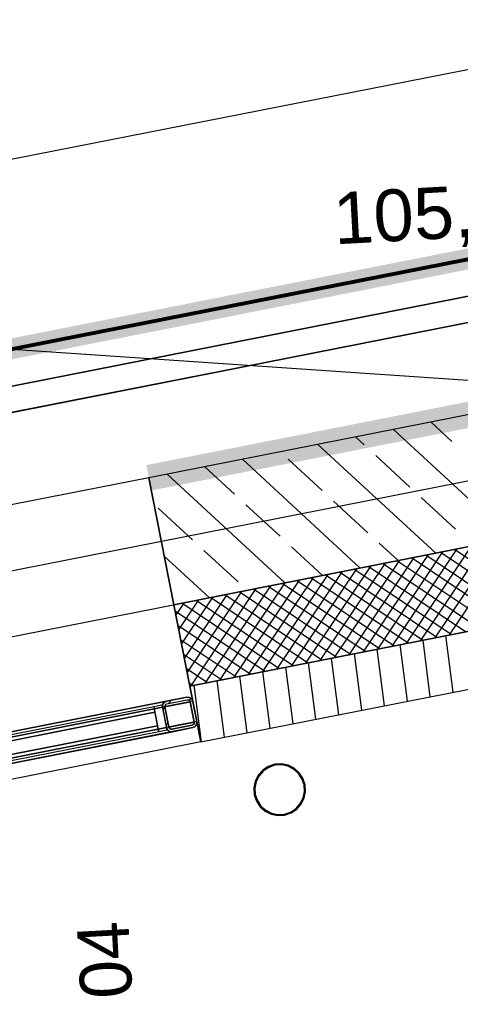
# Model space of a CAD drawing. Extents: x 199 to 1388, y 138 to 979.
# Tile 128 of 155: x 1029 to 1046, y 368 to 406. Entities that reach past the tile are written whole.
import ezdxf
from ezdxf.lldxf.tags import DXFTag

# ---------------------------------------------------------------- set-up
doc = ezdxf.new("R2010")
doc.units = 0
doc.layers.get('0').update_dxf_attribs({"lineweight": 25})
for name, color, linetype, lineweight, true_color in [('01AFU Allgemein Bemaßung-A07ET47HDI', 7, 'Continuous', 25, 0x848484), ('20 Außenwände-A07ET47EDI', 7, 'Continuous', 25, 0x848484), ('20 Dach Stb-Decke-A07ET47IDI', 7, 'Continuous', 25, 0x848484), ('20 Fallrohre - Beschriftung-A07ET47PDI', 7, 'Continuous', 25, 0x848484), ('20 Fallrohre-A07ET47YDI', 7, 'Continuous', 25, 0x848484), ('20 Fenster als Fassade-A07ET47TDI', 7, 'Continuous', 25, 0x848484), ('20 Fundament-A07ET47RDI', 7, 'Continuous', 25, 0x848484), ('A-0', 7, 'Continuous', 25, 0x848484), ('H_Ruecklauf', 5, 'STRICHLINIE2', 35, 0x0000ff), ('H_Vorlauf', 1, 'Continuous', 35, 0xff0000), ('UPO_Loop2', 140, 'Continuous', 30, 0x00bfff), ('Uponor_ZonenGrenze', 1, 'Continuous', 25, 0xff0000)]:
    doc.layers.add(name, color=color, linetype=linetype, lineweight=lineweight, true_color=true_color)
doc.layers.add('02 Raster Gebäude-A07ET47NDI', color=7, linetype='Continuous', lineweight=25)
doc.styles.get("Standard").update_dxf_attribs({"font": 'arial.ttf'})
tags = doc.linetypes.add('Raster-A07ET47ODI', pattern=[0.2, 0.1, -0.05, 0, -0.05]).pattern_tags.tags
tags[10:11] = [DXFTag(74, 4), DXFTag(75, 0), DXFTag(340, '0'), DXFTag(46, 1.0), DXFTag(50, 0.0), DXFTag(44, 0.0), DXFTag(45, 0.0)]
tags[8:9] = [DXFTag(74, 4), DXFTag(75, 0), DXFTag(340, '0'), DXFTag(46, 1.0), DXFTag(50, 0.0), DXFTag(44, 0.0), DXFTag(45, 0.0)]
tags[6:7] = [DXFTag(74, 4), DXFTag(75, 0), DXFTag(340, '0'), DXFTag(46, 1.0), DXFTag(50, 0.0), DXFTag(44, 0.0), DXFTag(45, 0.0)]
tags[4:5] = [DXFTag(74, 4), DXFTag(75, 0), DXFTag(340, '0'), DXFTag(46, 1.0), DXFTag(50, 0.0), DXFTag(44, 0.0), DXFTag(45, 0.0)]
tags = doc.linetypes.add('Strichlinie eng-A07ET47GDI', pattern=[0.115, 0.075, -0.04]).pattern_tags.tags
tags[6:7] = [DXFTag(74, 4), DXFTag(75, 0), DXFTag(340, '0'), DXFTag(46, 1.0), DXFTag(50, 0.0), DXFTag(44, 0.0), DXFTag(45, 0.0)]
tags[4:5] = [DXFTag(74, 4), DXFTag(75, 0), DXFTag(340, '0'), DXFTag(46, 1.0), DXFTag(50, 0.0), DXFTag(44, 0.0), DXFTag(45, 0.0)]
tags = doc.linetypes.add('STRICHLINIE2', pattern=[9.525, 6.35, -3.175]).pattern_tags.tags
tags[6:7] = [DXFTag(74, 4), DXFTag(75, 0), DXFTag(340, '0'), DXFTag(46, 0.0), DXFTag(50, 0.0), DXFTag(44, 0.0), DXFTag(45, 0.0)]
tags[4:5] = [DXFTag(74, 4), DXFTag(75, 0), DXFTag(340, '0'), DXFTag(46, 0.0), DXFTag(50, 0.0), DXFTag(44, 0.0), DXFTag(45, 0.0)]
tags = doc.linetypes.add('Öffnungslinie Tür Fenster-A07ET47JDI', pattern=[0.115, 0.075, -0.04]).pattern_tags.tags
tags[6:7] = [DXFTag(74, 4), DXFTag(75, 0), DXFTag(340, '0'), DXFTag(46, 1.0), DXFTag(50, 0.0), DXFTag(44, 0.0), DXFTag(45, 0.0)]
tags[4:5] = [DXFTag(74, 4), DXFTag(75, 0), DXFTag(340, '0'), DXFTag(46, 1.0), DXFTag(50, 0.0), DXFTag(44, 0.0), DXFTag(45, 0.0)]

# ---------------------------------------------------------------- blocks, each defined once
blk = doc.blocks.new('Referenz-A07ET47ZDI', base_point=(226.995, 158.1))
at = {"layer": '01AFU Allgemein Bemaßung-A07ET47HDI'}
blk.add_line((1055.921, 406.294), (971.644, 389.735), dxfattribs=at)
at = {"layer": '02 Raster Gebäude-A07ET47NDI', "linetype": 'Raster-A07ET47ODI', "ltscale": 56.250004}
for p, q in [((865.826, 404.553), (1084.166, 389.8)), ((1015.097, 382.381), (1077.861, 394.735))]:
    blk.add_line(p, q, dxfattribs=at)
at = {"layer": '20 Außenwände-A07ET47EDI'}
for p, q in [((1058.442, 393.461), (1033.736, 388.598)), ((1045.456, 390.003), (1044.65, 390.746)), ((1047.746, 386.259), (1043.191, 390.459)), ((1044.828, 385.685), (1040.274, 389.885)), ((1042.065, 389.865), (1041.733, 390.172)), ((1041.91, 385.111), (1037.356, 389.31)), ((1040.438, 388.101), (1039.115, 389.321)), ((1043.829, 388.238), (1042.506, 389.459)), ((1038.993, 384.537), (1034.439, 388.736)), ((1037.047, 387.963), (1035.897, 389.023)), ((1033.736, 388.598), (984.677, 378.941)), ((1034.701, 383.692), (1033.736, 388.598)), ((1034.701, 383.692), (1058.093, 388.296)), ((1042.202, 386.474), (1040.879, 387.694)), ((1045.594, 386.611), (1044.27, 387.832)), ((1035.42, 386.199), (1034.096, 387.419)), ((1038.811, 386.337), (1037.488, 387.557)), ((1044.804, 382.419), (1047.326, 386.177)), ((1045.359, 382.528), (1047.881, 386.286)), ((1035.319, 380.552), (1062.949, 385.991)), ((1037.184, 384.572), (1035.861, 385.792)), ((1040.452, 384.824), (1039.252, 385.93)), ((1042.584, 381.982), (1045.106, 385.74)), ((1043.369, 385.398), (1042.643, 386.067)), ((1043.139, 382.091), (1045.661, 385.849)), ((1043.694, 382.2), (1046.216, 385.958)), ((1044.249, 382.31), (1046.771, 386.067)), ((1048.753, 383.196), (1044.995, 385.718)), ((1049.308, 383.306), (1045.55, 385.827)), ((1036.075, 383.962), (1034.331, 385.57)), ((1040.919, 381.654), (1043.44, 385.412)), ((1041.474, 381.763), (1043.995, 385.521)), ((1042.029, 381.873), (1044.551, 385.63)), ((1047.088, 382.869), (1043.33, 385.39)), ((1047.643, 382.978), (1043.885, 385.5)), ((1048.198, 383.087), (1044.44, 385.609)), ((1038.699, 381.217), (1041.22, 384.975)), ((1039.254, 381.326), (1041.775, 385.084)), ((1039.809, 381.436), (1042.33, 385.193)), ((1040.364, 381.545), (1042.885, 385.303)), ((1044.868, 382.432), (1041.11, 384.953)), ((1045.423, 382.541), (1041.665, 385.063)), ((1045.978, 382.65), (1042.22, 385.172)), ((1046.533, 382.759), (1042.775, 385.281)), ((1035.744, 378.393), (1068.281, 384.798)), ((1037.033, 380.889), (1039.555, 384.647)), ((1037.589, 380.999), (1040.11, 384.756)), ((1038.144, 381.108), (1040.665, 384.866)), ((1043.203, 382.104), (1039.445, 384.626)), ((1043.758, 382.213), (1040, 384.735)), ((1044.313, 382.322), (1040.555, 384.844)), ((1035.22, 381.058), (1037.335, 384.21)), ((1035.368, 380.562), (1037.89, 384.319)), ((1035.923, 380.671), (1038.445, 384.429)), ((1036.478, 380.78), (1039, 384.538)), ((1040.983, 381.667), (1037.225, 384.189)), ((1041.538, 381.776), (1037.78, 384.298)), ((1042.093, 381.885), (1038.335, 384.407)), ((1042.648, 381.995), (1038.89, 384.516)), ((1034.892, 382.723), (1035.67, 383.882)), ((1035.001, 382.168), (1036.225, 383.992)), ((1035.11, 381.613), (1036.78, 384.101)), ((1039.318, 381.339), (1035.56, 383.861)), ((1039.873, 381.448), (1036.115, 383.97)), ((1040.428, 381.558), (1036.67, 384.079)), ((1035.319, 380.552), (1034.701, 383.692)), ((1038.207, 381.121), (1034.751, 383.44)), ((1034.783, 383.278), (1035.115, 383.773)), ((1038.762, 381.23), (1035.005, 383.752)), ((1037.652, 381.011), (1034.86, 382.885)), ((1037.097, 380.902), (1034.969, 382.33)), ((1044.619, 380.14), (1044.338, 382.327)), ((1045.504, 380.314), (1045.223, 382.501)), ((1042.849, 379.792), (1042.568, 381.979)), ((1043.734, 379.966), (1043.453, 382.153)), ((1036.542, 380.793), (1035.078, 381.775)), ((1041.079, 379.443), (1040.798, 381.63)), ((1041.964, 379.618), (1041.683, 381.805)), ((1035.987, 380.684), (1035.188, 381.22)), ((1039.309, 379.095), (1039.028, 381.282)), ((1040.194, 379.269), (1039.913, 381.456)), ((1036.654, 378.572), (1036.373, 380.759)), ((1037.539, 378.747), (1037.258, 380.934)), ((1038.424, 378.921), (1038.143, 381.108)), ((1035.432, 380.574), (1035.297, 380.665)), ((1035.744, 378.393), (1035.319, 380.552)), ((1035.769, 378.398), (1035.488, 380.585)), ((1035.744, 378.393), (986.685, 368.737))]:
    blk.add_line(p, q, dxfattribs=at)
at = {"layer": '20 Dach Stb-Decke-A07ET47IDI', "linetype": 'Öffnungslinie Tür Fenster-A07ET47JDI', "ltscale": 56.250004}
blk.add_line((773.259, 332.23), (1063.172, 389.296), dxfattribs=at)
at = {"layer": '20 Fallrohre-A07ET47YDI'}
for p, q in [((1038.353, 377.446), (1038.136, 377.301)), ((1038.371, 377.41), (1038.162, 377.271)), ((1038.601, 377.529), (1038.353, 377.446)), ((1038.608, 377.49), (1038.371, 377.41)), ((1038.861, 377.545), (1038.601, 377.529)), ((1038.858, 377.506), (1038.608, 377.49)), ((1039.104, 377.456), (1038.858, 377.506)), ((1039.117, 377.494), (1038.861, 377.545)), ((1039.329, 377.345), (1039.104, 377.456)), ((1039.351, 377.378), (1039.117, 377.494)), ((1039.517, 377.179), (1039.329, 377.345)), ((1039.547, 377.205), (1039.351, 377.378)), ((1037.963, 377.105), (1037.847, 376.871)), ((1037.996, 377.083), (1037.885, 376.858)), ((1038.136, 377.301), (1037.963, 377.105)), ((1038.162, 377.271), (1037.996, 377.083)), ((1039.655, 376.97), (1039.517, 377.179)), ((1039.691, 376.988), (1039.547, 377.205)), ((1039.735, 376.733), (1039.655, 376.97)), ((1039.775, 376.741), (1039.691, 376.988)), ((1037.847, 376.871), (1037.796, 376.615)), ((1037.796, 376.615), (1037.812, 376.355)), ((1037.885, 376.858), (1037.836, 376.613)), ((1037.836, 376.613), (1037.851, 376.363)), ((1039.751, 376.483), (1039.735, 376.733)), ((1039.791, 376.48), (1039.775, 376.741)), ((1037.812, 376.355), (1037.895, 376.108)), ((1037.851, 376.363), (1037.931, 376.125)), ((1039.59, 376.013), (1039.702, 376.237)), ((1039.624, 375.99), (1039.74, 376.224)), ((1039.702, 376.237), (1039.751, 376.483)), ((1039.74, 376.224), (1039.791, 376.48)), ((1037.895, 376.108), (1038.04, 375.89)), ((1037.931, 376.125), (1038.07, 375.916)), ((1038.04, 375.89), (1038.236, 375.718)), ((1038.07, 375.916), (1038.258, 375.751)), ((1039.216, 375.686), (1039.425, 375.824)), ((1039.425, 375.824), (1039.59, 376.013)), ((1039.451, 375.794), (1039.624, 375.99)), ((1038.236, 375.718), (1038.47, 375.602)), ((1038.258, 375.751), (1038.483, 375.639)), ((1038.47, 375.602), (1038.726, 375.55)), ((1038.483, 375.639), (1038.728, 375.59)), ((1038.726, 375.55), (1038.986, 375.567)), ((1038.728, 375.59), (1038.978, 375.606)), ((1038.978, 375.606), (1039.216, 375.686)), ((1038.986, 375.567), (1039.234, 375.65)), ((1039.234, 375.65), (1039.451, 375.794))]:
    blk.add_line(p, q, dxfattribs=at)
for points in [[(1038.176, 377.28), (1038.117, 377.28), (1038.176, 377.335)], [(1038.201, 377.335), (1038.176, 377.335), (1038.201, 377.351)], [(1038.201, 377.303), (1038.176, 377.303), (1038.176, 377.335)], [(1038.201, 377.303), (1038.201, 377.335), (1038.176, 377.335)], [(1038.273, 377.351), (1038.201, 377.351), (1038.307, 377.373)], [(1038.201, 377.351), (1038.307, 377.373), (1038.235, 377.373)], [(1038.201, 377.303), (1038.273, 377.351), (1038.201, 377.351)], [(1038.307, 377.373), (1038.235, 377.373), (1038.307, 377.421)], [(1038.326, 377.421), (1038.307, 377.421), (1038.326, 377.43)], [(1038.326, 377.386), (1038.307, 377.386), (1038.307, 377.421)], [(1038.326, 377.386), (1038.326, 377.421), (1038.307, 377.421)], [(1038.307, 377.373), (1038.326, 377.386), (1038.307, 377.386)], [(1038.422, 377.43), (1038.326, 377.43), (1038.449, 377.443)], [(1038.326, 377.43), (1038.449, 377.443), (1038.354, 377.443)], [(1038.326, 377.386), (1038.422, 377.43), (1038.326, 377.43)], [(1038.449, 377.443), (1038.354, 377.443), (1038.449, 377.487)], [(1038.463, 377.487), (1038.449, 377.487), (1038.463, 377.491)], [(1038.463, 377.449), (1038.449, 377.449), (1038.449, 377.487)], [(1038.463, 377.449), (1038.463, 377.487), (1038.449, 377.487)], [(1038.449, 377.443), (1038.463, 377.449), (1038.449, 377.449)], [(1038.601, 377.491), (1038.463, 377.491), (1038.601, 377.529)], [(1038.601, 377.488), (1038.463, 377.488), (1038.463, 377.491)], [(1038.601, 377.488), (1038.601, 377.491), (1038.463, 377.491)], [(1038.463, 377.449), (1038.601, 377.488), (1038.463, 377.488)], [(1038.608, 377.529), (1038.601, 377.529), (1038.608, 377.53)], [(1038.608, 377.49), (1038.601, 377.49), (1038.601, 377.529)], [(1038.608, 377.49), (1038.608, 377.529), (1038.601, 377.529)], [(1038.601, 377.488), (1038.608, 377.49), (1038.601, 377.49)], [(1038.756, 377.53), (1038.608, 377.53), (1038.756, 377.547)], [(1038.756, 377.507), (1038.608, 377.507), (1038.608, 377.53)], [(1038.756, 377.507), (1038.756, 377.53), (1038.608, 377.53)], [(1038.608, 377.49), (1038.756, 377.507), (1038.608, 377.507)], [(1038.758, 377.507), (1038.756, 377.507), (1038.756, 377.547)], [(1038.758, 377.507), (1038.758, 377.547), (1038.756, 377.547)], [(1038.758, 377.547), (1038.756, 377.547), (1038.756, 377.547)], [(1038.756, 377.507), (1038.758, 377.507), (1038.756, 377.507)], [(1038.888, 377.507), (1038.758, 377.507), (1038.758, 377.547)], [(1038.908, 377.541), (1038.778, 377.541), (1038.758, 377.547)], [(1038.908, 377.501), (1038.888, 377.507), (1038.758, 377.507)], [(1038.908, 377.501), (1038.908, 377.541), (1038.778, 377.541)], [(1038.913, 377.501), (1038.908, 377.501), (1038.908, 377.541)], [(1038.913, 377.541), (1038.909, 377.541), (1038.908, 377.541)], [(1038.913, 377.5), (1038.913, 377.501), (1038.908, 377.501)], [(1038.913, 377.5), (1038.913, 377.541), (1038.909, 377.541)], [(1038.997, 377.5), (1038.913, 377.5), (1038.913, 377.541)], [(1039.056, 377.512), (1038.972, 377.512), (1038.913, 377.541)], [(1039.056, 377.471), (1038.997, 377.5), (1038.913, 377.5)], [(1039.056, 377.471), (1039.056, 377.512), (1038.972, 377.512)], [(1039.066, 377.471), (1039.056, 377.471), (1039.056, 377.512)], [(1039.067, 377.51), (1039.057, 377.51), (1039.056, 377.512)], [(1039.067, 377.467), (1039.066, 377.471), (1039.056, 377.471)], [(1039.067, 377.467), (1039.067, 377.51), (1039.057, 377.51)], [(1039.128, 377.467), (1039.067, 377.467), (1039.067, 377.51)], [(1039.197, 377.461), (1039.136, 377.461), (1039.067, 377.51)], [(1039.197, 377.419), (1039.128, 377.467), (1039.067, 377.467)], [(1039.197, 377.419), (1039.197, 377.461), (1039.136, 377.461)], [(1039.211, 377.419), (1039.197, 377.419), (1039.197, 377.461)], [(1039.214, 377.455), (1039.199, 377.455), (1039.197, 377.461)], [(1039.214, 377.409), (1039.211, 377.419), (1039.197, 377.419)], [(1039.214, 377.409), (1039.214, 377.455), (1039.199, 377.455)], [(1039.262, 377.409), (1039.214, 377.409), (1039.214, 377.455)], [(1039.329, 377.39), (1039.281, 377.39), (1039.214, 377.455)], [(1039.329, 377.345), (1039.262, 377.409), (1039.214, 377.409)], [(1039.329, 377.345), (1039.329, 377.39), (1039.281, 377.39)], [(1039.345, 377.345), (1039.329, 377.345), (1039.329, 377.39)], [(1039.351, 377.378), (1039.333, 377.378), (1039.329, 377.39)], [(1039.351, 377.327), (1039.345, 377.345), (1039.329, 377.345)], [(1039.351, 377.327), (1039.351, 377.378), (1039.333, 377.378)], [(1039.389, 377.327), (1039.351, 377.327), (1039.351, 377.378)], [(1039.447, 377.302), (1039.408, 377.302), (1039.351, 377.378)], [(1039.447, 377.251), (1039.389, 377.327), (1039.351, 377.327)], [(1037.886, 376.925), (1037.87, 376.925), (1037.886, 376.969)], [(1037.923, 376.969), (1037.886, 376.969), (1037.923, 377.033)], [(1037.923, 376.952), (1037.886, 376.952), (1037.886, 376.969)], [(1037.923, 376.952), (1037.923, 376.969), (1037.886, 376.969)], [(1037.886, 376.854), (1037.923, 376.952), (1037.886, 376.952)], [(1037.963, 377.033), (1037.923, 377.033), (1037.963, 377.105)], [(1037.963, 377.024), (1037.923, 377.024), (1037.923, 377.033)], [(1037.963, 377.024), (1037.963, 377.033), (1037.923, 377.033)], [(1037.923, 376.952), (1037.963, 377.024), (1037.923, 377.024)], [(1037.996, 377.105), (1037.963, 377.105), (1037.996, 377.147)], [(1037.996, 377.083), (1037.963, 377.083), (1037.963, 377.105)], [(1037.996, 377.083), (1037.996, 377.105), (1037.963, 377.105)], [(1037.963, 377.024), (1037.996, 377.083), (1037.963, 377.083)], [(1038.047, 377.147), (1037.996, 377.147), (1038.061, 377.164)], [(1037.996, 377.147), (1038.061, 377.164), (1038.01, 377.164)], [(1037.996, 377.083), (1038.047, 377.147), (1037.996, 377.147)], [(1038.061, 377.164), (1038.01, 377.164), (1038.061, 377.228)], [(1038.09, 377.228), (1038.061, 377.228), (1038.09, 377.255)], [(1038.09, 377.201), (1038.061, 377.201), (1038.061, 377.228)], [(1038.09, 377.201), (1038.09, 377.228), (1038.061, 377.228)], [(1038.061, 377.164), (1038.09, 377.201), (1038.061, 377.201)], [(1038.149, 377.255), (1038.09, 377.255), (1038.176, 377.28)], [(1038.09, 377.255), (1038.176, 377.28), (1038.117, 377.28)], [(1038.09, 377.201), (1038.149, 377.255), (1038.09, 377.255)], [(1038.176, 377.28), (1038.201, 377.303), (1038.176, 377.303)], [(1039.447, 377.251), (1039.447, 377.302), (1039.408, 377.302)], [(1039.464, 377.251), (1039.447, 377.251), (1039.447, 377.302)], [(1039.474, 377.28), (1039.454, 377.28), (1039.447, 377.302)], [(1039.474, 377.222), (1039.464, 377.251), (1039.447, 377.251)], [(1039.474, 377.222), (1039.474, 377.28), (1039.454, 377.28)], [(1039.505, 377.222), (1039.474, 377.222), (1039.474, 377.28)], [(1039.549, 377.199), (1039.517, 377.199), (1039.474, 377.28)], [(1039.549, 377.14), (1039.505, 377.222), (1039.474, 377.222)], [(1039.549, 377.14), (1039.549, 377.199), (1039.517, 377.199)], [(1039.566, 377.14), (1039.549, 377.14), (1039.549, 377.199)], [(1039.58, 377.165), (1039.559, 377.165), (1039.549, 377.199)], [(1039.58, 377.093), (1039.566, 377.14), (1039.549, 377.14)], [(1039.58, 377.093), (1039.58, 377.165), (1039.559, 377.165)], [(1039.605, 377.093), (1039.58, 377.093), (1039.58, 377.165)], [(1039.632, 377.087), (1039.607, 377.087), (1039.58, 377.165)], [(1039.632, 377.015), (1039.605, 377.093), (1039.58, 377.093)], [(1039.632, 377.015), (1039.632, 377.087), (1039.607, 377.087)], [(1039.649, 377.015), (1039.632, 377.015), (1039.632, 377.087)], [(1039.667, 377.034), (1039.644, 377.034), (1039.632, 377.087)], [(1039.667, 376.939), (1039.649, 377.015), (1039.632, 377.015)], [(1039.667, 376.939), (1039.667, 377.034), (1039.644, 377.034)], [(1039.684, 376.939), (1039.667, 376.939), (1039.667, 377.034)], [(1039.695, 376.974), (1039.678, 376.974), (1039.667, 377.034)], [(1039.695, 376.878), (1039.695, 376.974), (1039.678, 376.974)], [(1039.71, 376.878), (1039.695, 376.878), (1039.695, 376.974)], [(1039.732, 376.892), (1039.708, 376.892), (1039.695, 376.974)], [(1037.801, 376.511), (1037.794, 376.511), (1037.801, 376.668)], [(1037.812, 376.668), (1037.801, 376.668), (1037.812, 376.725)], [(1037.808, 376.455), (1037.801, 376.455), (1037.801, 376.668)], [(1037.812, 376.355), (1037.812, 376.668), (1037.801, 376.668)], [(1037.832, 376.725), (1037.812, 376.725), (1037.832, 376.821)], [(1037.829, 376.355), (1037.812, 376.355), (1037.812, 376.725)], [(1037.832, 376.285), (1037.832, 376.725), (1037.812, 376.725)], [(1037.834, 376.821), (1037.832, 376.821), (1037.834, 376.828)], [(1037.834, 376.285), (1037.832, 376.285), (1037.832, 376.821)], [(1037.834, 376.277), (1037.834, 376.821), (1037.832, 376.821)], [(1037.84, 376.828), (1037.834, 376.828), (1037.84, 376.845)], [(1037.84, 376.663), (1037.834, 376.663), (1037.834, 376.828)], [(1037.84, 376.663), (1037.84, 376.828), (1037.834, 376.828)], [(1037.834, 376.512), (1037.84, 376.663), (1037.834, 376.663)], [(1037.87, 376.845), (1037.84, 376.845), (1037.87, 376.925)], [(1037.87, 376.81), (1037.84, 376.81), (1037.84, 376.845)], [(1037.87, 376.81), (1037.87, 376.845), (1037.84, 376.845)], [(1037.84, 376.663), (1037.87, 376.81), (1037.84, 376.81)], [(1037.886, 376.854), (1037.87, 376.854), (1037.87, 376.925)], [(1037.886, 376.854), (1037.886, 376.925), (1037.87, 376.925)], [(1037.87, 376.81), (1037.886, 376.854), (1037.87, 376.854)], [(1039.695, 376.878), (1039.684, 376.939), (1039.667, 376.939)], [(1039.732, 376.744), (1039.71, 376.878), (1039.695, 376.878)], [(1039.732, 376.744), (1039.732, 376.892), (1039.708, 376.892)], [(1039.735, 376.744), (1039.732, 376.744), (1039.732, 376.892)], [(1039.735, 376.881), (1039.733, 376.881), (1039.732, 376.892)], [(1039.735, 376.733), (1039.735, 376.744), (1039.732, 376.744)], [(1039.735, 376.733), (1039.735, 376.881), (1039.733, 376.881)], [(1039.744, 376.733), (1039.735, 376.733), (1039.735, 376.881)], [(1039.753, 376.819), (1039.739, 376.819), (1039.735, 376.881)], [(1039.753, 376.583), (1039.744, 376.733), (1039.735, 376.733)], [(1039.753, 376.583), (1039.753, 376.819), (1039.739, 376.819)], [(1039.753, 376.433), (1039.746, 376.433), (1039.753, 376.583)], [(1039.755, 376.274), (1039.753, 376.274), (1039.753, 376.819)], [(1039.755, 376.81), (1039.753, 376.81), (1039.753, 376.819)], [(1039.755, 376.274), (1039.755, 376.81), (1039.753, 376.81)], [(1039.775, 376.371), (1039.755, 376.371), (1039.755, 376.81)], [(1039.775, 376.741), (1039.758, 376.741), (1039.755, 376.81)], [(1039.775, 376.371), (1039.775, 376.741), (1039.758, 376.741)], [(1039.786, 376.428), (1039.775, 376.428), (1039.775, 376.741)], [(1039.786, 376.641), (1039.778, 376.641), (1039.775, 376.741)], [(1039.786, 376.428), (1039.786, 376.641), (1039.778, 376.641)], [(1039.793, 376.585), (1039.786, 376.585), (1039.786, 376.641)], [(1039.786, 376.428), (1039.793, 376.585), (1039.786, 376.585)], [(1037.801, 376.455), (1037.801, 376.511), (1037.794, 376.511)], [(1037.812, 376.355), (1037.808, 376.455), (1037.801, 376.455)], [(1037.832, 376.285), (1037.829, 376.355), (1037.812, 376.355)], [(1037.834, 376.277), (1037.834, 376.285), (1037.832, 376.285)], [(1037.848, 376.277), (1037.834, 376.277), (1037.834, 376.512)], [(1037.851, 376.363), (1037.843, 376.363), (1037.834, 376.512)], [(1037.851, 376.215), (1037.848, 376.277), (1037.834, 376.277)], [(1037.851, 376.215), (1037.851, 376.363), (1037.843, 376.363)], [(1037.854, 376.215), (1037.851, 376.215), (1037.851, 376.363)], [(1037.854, 376.352), (1037.852, 376.352), (1037.851, 376.363)], [(1037.854, 376.204), (1037.854, 376.215), (1037.851, 376.215)], [(1037.854, 376.204), (1037.854, 376.352), (1037.852, 376.352)], [(1037.879, 376.204), (1037.854, 376.204), (1037.854, 376.352)], [(1037.892, 376.218), (1037.876, 376.218), (1037.854, 376.352)], [(1037.892, 376.122), (1037.879, 376.204), (1037.854, 376.204)], [(1037.892, 376.122), (1037.892, 376.218), (1037.876, 376.218)], [(1037.909, 376.122), (1037.892, 376.122), (1037.892, 376.218)], [(1037.92, 376.157), (1037.903, 376.157), (1037.892, 376.218)], [(1039.701, 376.144), (1039.664, 376.144), (1039.701, 376.241)], [(1039.717, 376.241), (1039.701, 376.241), (1039.717, 376.285)], [(1039.717, 376.171), (1039.701, 376.171), (1039.701, 376.241)], [(1039.717, 376.171), (1039.717, 376.241), (1039.701, 376.241)], [(1039.746, 376.285), (1039.717, 376.285), (1039.746, 376.433)], [(1039.746, 376.251), (1039.717, 376.251), (1039.717, 376.285)], [(1039.746, 376.251), (1039.746, 376.285), (1039.717, 376.285)], [(1039.717, 376.171), (1039.746, 376.251), (1039.717, 376.251)], [(1039.753, 376.267), (1039.746, 376.267), (1039.746, 376.433)], [(1039.753, 376.267), (1039.753, 376.433), (1039.746, 376.433)], [(1039.746, 376.251), (1039.753, 376.267), (1039.746, 376.267)], [(1039.753, 376.267), (1039.755, 376.274), (1039.753, 376.274)], [(1039.755, 376.274), (1039.775, 376.371), (1039.755, 376.371)], [(1039.775, 376.371), (1039.786, 376.428), (1039.775, 376.428)], [(1037.92, 376.061), (1037.909, 376.122), (1037.892, 376.122)], [(1037.92, 376.061), (1037.92, 376.157), (1037.903, 376.157)], [(1037.942, 376.061), (1037.92, 376.061), (1037.92, 376.157)], [(1037.955, 376.081), (1037.938, 376.081), (1037.92, 376.157)], [(1037.955, 376.009), (1037.942, 376.061), (1037.92, 376.061)], [(1037.955, 376.009), (1037.955, 376.081), (1037.938, 376.081)], [(1037.98, 376.009), (1037.955, 376.009), (1037.955, 376.081)], [(1038.007, 376.003), (1037.982, 376.003), (1037.955, 376.081)], [(1038.007, 375.93), (1037.98, 376.009), (1037.955, 376.009)], [(1038.007, 375.93), (1038.007, 376.003), (1037.982, 376.003)], [(1038.028, 375.93), (1038.007, 375.93), (1038.007, 376.003)], [(1038.038, 375.955), (1038.021, 375.955), (1038.007, 376.003)], [(1038.038, 375.896), (1038.028, 375.93), (1038.007, 375.93)], [(1038.038, 375.896), (1038.038, 375.955), (1038.021, 375.955)], [(1038.07, 375.896), (1038.038, 375.896), (1038.038, 375.955)], [(1038.113, 375.874), (1038.081, 375.874), (1038.038, 375.955)], [(1038.113, 375.815), (1038.07, 375.896), (1038.038, 375.896)], [(1038.113, 375.815), (1038.113, 375.874), (1038.081, 375.874)], [(1038.133, 375.815), (1038.113, 375.815), (1038.113, 375.874)], [(1038.14, 375.844), (1038.123, 375.844), (1038.113, 375.874)], [(1038.14, 375.793), (1038.133, 375.815), (1038.113, 375.815)], [(1038.14, 375.793), (1038.14, 375.844), (1038.123, 375.844)], [(1038.179, 375.793), (1038.14, 375.793), (1038.14, 375.844)], [(1038.236, 375.768), (1038.197, 375.768), (1038.14, 375.844)], [(1039.411, 375.792), (1039.386, 375.792), (1039.411, 375.815)], [(1039.47, 375.815), (1039.411, 375.815), (1039.497, 375.84)], [(1039.411, 375.815), (1039.497, 375.84), (1039.438, 375.84)], [(1039.411, 375.761), (1039.47, 375.815), (1039.411, 375.815)], [(1039.497, 375.84), (1039.438, 375.84), (1039.497, 375.894)], [(1039.526, 375.894), (1039.497, 375.894), (1039.526, 375.931)], [(1039.526, 375.867), (1039.497, 375.867), (1039.497, 375.894)], [(1039.526, 375.867), (1039.526, 375.894), (1039.497, 375.894)], [(1039.497, 375.84), (1039.526, 375.867), (1039.497, 375.867)], [(1039.577, 375.931), (1039.526, 375.931), (1039.59, 375.948)], [(1039.526, 375.931), (1039.59, 375.948), (1039.539, 375.948)], [(1039.526, 375.867), (1039.577, 375.931), (1039.526, 375.931)], [(1039.59, 375.948), (1039.539, 375.948), (1039.59, 376.013)], [(1039.624, 376.013), (1039.59, 376.013), (1039.624, 376.071)], [(1039.624, 375.99), (1039.59, 375.99), (1039.59, 376.013)], [(1039.624, 375.99), (1039.624, 376.013), (1039.59, 376.013)], [(1039.59, 375.948), (1039.624, 375.99), (1039.59, 375.99)], [(1039.664, 376.071), (1039.624, 376.071), (1039.664, 376.144)], [(1039.664, 376.063), (1039.624, 376.063), (1039.624, 376.071)], [(1039.664, 376.063), (1039.664, 376.071), (1039.624, 376.071)], [(1039.624, 375.99), (1039.664, 376.063), (1039.624, 376.063)], [(1039.701, 376.127), (1039.664, 376.127), (1039.664, 376.144)], [(1039.701, 376.127), (1039.701, 376.144), (1039.664, 376.144)], [(1039.664, 376.063), (1039.701, 376.127), (1039.664, 376.127)], [(1039.701, 376.127), (1039.717, 376.171), (1039.701, 376.171)], [(1038.236, 375.718), (1038.179, 375.793), (1038.14, 375.793)], [(1038.236, 375.718), (1038.236, 375.768), (1038.197, 375.768)], [(1038.254, 375.718), (1038.236, 375.718), (1038.236, 375.768)], [(1038.258, 375.751), (1038.242, 375.751), (1038.236, 375.768)], [(1038.258, 375.705), (1038.254, 375.718), (1038.236, 375.718)], [(1038.258, 375.705), (1038.258, 375.751), (1038.242, 375.751)], [(1038.306, 375.705), (1038.258, 375.705), (1038.258, 375.751)], [(1038.373, 375.686), (1038.325, 375.686), (1038.258, 375.751)], [(1038.373, 375.641), (1038.306, 375.705), (1038.258, 375.705)], [(1038.373, 375.641), (1038.373, 375.686), (1038.325, 375.686)], [(1038.387, 375.641), (1038.373, 375.641), (1038.373, 375.686)], [(1038.389, 375.677), (1038.376, 375.677), (1038.373, 375.686)], [(1038.389, 375.634), (1038.387, 375.641), (1038.373, 375.641)], [(1038.389, 375.634), (1038.389, 375.677), (1038.376, 375.677)], [(1038.45, 375.634), (1038.389, 375.634), (1038.389, 375.677)], [(1038.52, 375.628), (1038.459, 375.628), (1038.389, 375.677)], [(1038.52, 375.586), (1038.45, 375.634), (1038.389, 375.634)], [(1038.52, 375.586), (1038.52, 375.628), (1038.459, 375.628)], [(1038.53, 375.586), (1038.52, 375.586), (1038.52, 375.628)], [(1038.531, 375.624), (1038.521, 375.624), (1038.52, 375.628)], [(1038.531, 375.584), (1038.53, 375.586), (1038.52, 375.586)], [(1038.531, 375.584), (1038.531, 375.624), (1038.521, 375.624)], [(1038.614, 375.584), (1038.531, 375.584), (1038.531, 375.624)], [(1038.674, 375.596), (1038.59, 375.596), (1038.531, 375.624)], [(1038.674, 375.555), (1038.614, 375.584), (1038.531, 375.584)], [(1038.674, 375.555), (1038.674, 375.596), (1038.59, 375.596)], [(1038.678, 375.555), (1038.674, 375.555), (1038.674, 375.596)], [(1038.678, 375.595), (1038.674, 375.595), (1038.674, 375.596)], [(1038.678, 375.555), (1038.678, 375.595), (1038.674, 375.595)], [(1038.678, 375.555), (1038.678, 375.555), (1038.674, 375.555)], [(1038.808, 375.555), (1038.678, 375.555), (1038.678, 375.595)], [(1038.829, 375.588), (1038.699, 375.588), (1038.678, 375.595)], [(1038.829, 375.548), (1038.808, 375.555), (1038.678, 375.555)], [(1038.829, 375.548), (1038.829, 375.588), (1038.699, 375.588)], [(1038.83, 375.588), (1038.829, 375.588), (1038.83, 375.589)], [(1038.83, 375.548), (1038.829, 375.548), (1038.829, 375.588)], [(1038.83, 375.548), (1038.83, 375.588), (1038.829, 375.588)], [(1038.83, 375.548), (1038.83, 375.548), (1038.829, 375.548)], [(1038.978, 375.589), (1038.83, 375.589), (1038.978, 375.606)], [(1038.978, 375.566), (1038.83, 375.566), (1038.83, 375.589)], [(1038.978, 375.566), (1038.978, 375.589), (1038.83, 375.589)], [(1038.83, 375.548), (1038.978, 375.566), (1038.83, 375.566)], [(1038.986, 375.606), (1038.978, 375.606), (1038.986, 375.608)], [(1038.986, 375.567), (1038.978, 375.567), (1038.978, 375.606)], [(1038.986, 375.567), (1038.986, 375.606), (1038.978, 375.606)], [(1038.978, 375.566), (1038.986, 375.567), (1038.978, 375.567)], [(1039.124, 375.608), (1038.986, 375.608), (1039.124, 375.646)], [(1039.124, 375.605), (1038.986, 375.605), (1038.986, 375.608)], [(1039.124, 375.605), (1039.124, 375.608), (1038.986, 375.608)], [(1038.986, 375.567), (1039.124, 375.605), (1038.986, 375.605)], [(1039.137, 375.646), (1039.124, 375.646), (1039.137, 375.653)], [(1039.137, 375.609), (1039.124, 375.609), (1039.124, 375.646)], [(1039.137, 375.609), (1039.137, 375.646), (1039.124, 375.646)], [(1039.124, 375.605), (1039.137, 375.609), (1039.124, 375.609)], [(1039.233, 375.653), (1039.137, 375.653), (1039.261, 375.665)], [(1039.137, 375.653), (1039.261, 375.665), (1039.165, 375.665)], [(1039.137, 375.609), (1039.233, 375.653), (1039.137, 375.653)], [(1039.261, 375.665), (1039.165, 375.665), (1039.261, 375.709)], [(1039.28, 375.709), (1039.261, 375.709), (1039.28, 375.722)], [(1039.28, 375.674), (1039.261, 375.674), (1039.261, 375.709)], [(1039.28, 375.674), (1039.28, 375.709), (1039.261, 375.709)], [(1039.261, 375.665), (1039.28, 375.674), (1039.261, 375.674)], [(1039.352, 375.722), (1039.28, 375.722), (1039.386, 375.745)], [(1039.28, 375.722), (1039.386, 375.745), (1039.314, 375.745)], [(1039.28, 375.674), (1039.352, 375.722), (1039.28, 375.722)], [(1039.386, 375.745), (1039.314, 375.745), (1039.386, 375.792)], [(1039.411, 375.761), (1039.386, 375.761), (1039.386, 375.792)], [(1039.411, 375.761), (1039.411, 375.792), (1039.386, 375.792)], [(1039.386, 375.745), (1039.411, 375.761), (1039.386, 375.761)]]:
    blk.add_solid(points, dxfattribs=at)
at = {"layer": '20 Fenster als Fassade-A07ET47TDI', "linetype": 'Strichlinie eng-A07ET47GDI', "ltscale": 56.250004}
for p, q in [((1035.2, 380.121), (986.534, 370.542)), ((1035.2, 380.121), (1035.304, 380.114)), ((1035.304, 380.114), (1035.39, 380.056)), ((1035.39, 380.056), (1035.435, 379.963)), ((1035.435, 379.963), (986.376, 370.307)), ((1035.435, 379.963), (1035.59, 379.178)), ((1035.59, 379.178), (986.531, 369.522)), ((1035.432, 378.944), (986.766, 369.364)), ((1035.525, 378.989), (1035.432, 378.944)), ((1035.583, 379.075), (1035.525, 378.989)), ((1035.59, 379.178), (1035.583, 379.075))]:
    blk.add_line(p, q, dxfattribs=at)
at = {"layer": '20 Fenster als Fassade-A07ET47TDI'}
for p, q in [((1034.415, 379.966), (1035.2, 380.121)), ((1034.435, 379.868), (1035.22, 380.023)), ((1034.604, 380.004), (1034.489, 379.879)), ((1035.2, 380.121), (1035.304, 380.114)), ((1035.22, 380.023), (1035.271, 380.019)), ((1035.271, 380.019), (1035.314, 379.99)), ((1035.354, 380.08), (1035.288, 380.008)), ((1035.304, 380.114), (1035.39, 380.056)), ((1035.337, 379.944), (1035.314, 379.99)), ((1035.435, 379.963), (1035.39, 380.056)), ((987.319, 370.696), (1034.415, 379.966)), ((987.554, 370.538), (1034.258, 379.732)), ((987.849, 370.698), (1033.924, 379.768)), ((1033.924, 379.768), (1034.238, 379.83)), ((1034.118, 378.787), (1033.924, 379.768)), ((1033.924, 379.768), (1033.97, 379.537)), ((1034.238, 379.83), (1034.432, 378.849)), ((1034.265, 379.835), (1034.258, 379.732)), ((1034.258, 379.732), (1034.412, 378.947)), ((1034.265, 379.835), (1034.322, 379.921)), ((1034.358, 379.738), (1034.274, 379.646)), ((1034.322, 379.921), (1034.415, 379.966)), ((1034.356, 379.751), (1035.337, 379.944)), ((1034.359, 379.803), (1034.356, 379.751)), ((1034.356, 379.751), (1034.51, 378.966)), ((1034.359, 379.803), (1034.388, 379.846)), ((1034.388, 379.846), (1034.435, 379.868)), ((1035.491, 379.159), (1035.337, 379.944)), ((1035.59, 379.178), (1035.435, 379.963)), ((987.894, 370.467), (1033.97, 379.537)), ((1033.97, 379.537), (987.894, 370.467)), ((1033.97, 379.537), (1034.072, 379.018)), ((987.708, 369.754), (1034.412, 378.947)), ((1034.072, 379.018), (987.996, 369.948)), ((987.996, 369.948), (1034.072, 379.018)), ((1034.072, 379.018), (1034.118, 378.787)), ((1034.432, 378.849), (1034.118, 378.787)), ((1034.478, 379.13), (1034.394, 379.039)), ((1034.412, 378.947), (1034.458, 378.854)), ((1034.458, 378.854), (1034.544, 378.796)), ((1034.51, 378.966), (1035.491, 379.159)), ((1034.51, 378.966), (1034.533, 378.919)), ((1034.533, 378.919), (1034.576, 378.891)), ((1034.576, 378.891), (1034.628, 378.887)), ((1034.628, 378.887), (1035.413, 379.042)), ((1034.647, 378.789), (1035.432, 378.944)), ((1035.413, 379.042), (1035.459, 379.064)), ((1035.432, 378.944), (1035.525, 378.989)), ((1035.459, 379.064), (1035.488, 379.107)), ((1035.488, 379.107), (1035.491, 379.159)), ((1035.525, 378.989), (1035.583, 379.075)), ((1035.583, 379.075), (1035.59, 379.178)), ((987.551, 369.519), (1034.647, 378.789)), ((1034.118, 378.787), (988.042, 369.717)), ((1034.544, 378.796), (1034.647, 378.789))]:
    blk.add_line(p, q, dxfattribs=at)
at = {"layer": '20 Fundament-A07ET47RDI', "linetype": 'Öffnungslinie Tür Fenster-A07ET47JDI', "ltscale": 56.250004}
blk.add_line((1055.131, 396.376), (773.833, 341.006), dxfattribs=at)
at = {"layer": 'A-0', "linetype": 'Continuous', "ltscale": 312.5}
for p, q in [((1058.442, 393.461), (1033.736, 388.598)), ((1063.172, 389.296), (1034.701, 383.692)), ((1033.736, 388.598), (1034.701, 383.692)), ((1034.701, 383.692), (1058.093, 388.296)), ((1066.199, 386.63), (1035.319, 380.552)), ((1035.319, 380.552), (1062.949, 385.991)), ((1035.744, 378.393), (1066.046, 384.358)), ((1034.701, 383.692), (1035.319, 380.552)), ((1035.319, 380.552), (1035.744, 378.393)), ((1035.2, 380.121), (1034.415, 379.966)), ((1034.435, 379.868), (1035.22, 380.023)), ((1035.304, 380.114), (1035.2, 380.121)), ((1035.22, 380.023), (1035.271, 380.019)), ((1035.271, 380.019), (1035.314, 379.99)), ((1035.39, 380.056), (1035.304, 380.114)), ((1035.314, 379.99), (1035.337, 379.944)), ((1035.435, 379.963), (1035.39, 380.056)), ((1034.265, 379.835), (1034.258, 379.732)), ((1034.258, 379.732), (1034.412, 378.947)), ((1034.322, 379.921), (1034.265, 379.835)), ((1034.415, 379.966), (1034.322, 379.921)), ((1034.356, 379.751), (1034.359, 379.803)), ((1034.51, 378.966), (1034.356, 379.751)), ((1034.359, 379.803), (1034.388, 379.846)), ((1034.388, 379.846), (1034.435, 379.868)), ((1035.337, 379.944), (1035.491, 379.159)), ((1035.59, 379.178), (1035.435, 379.963)), ((1034.412, 378.947), (1034.458, 378.854)), ((1034.458, 378.854), (1034.544, 378.796)), ((1034.533, 378.919), (1034.51, 378.966)), ((1034.576, 378.891), (1034.533, 378.919)), ((1034.628, 378.887), (1034.576, 378.891)), ((1035.413, 379.042), (1034.628, 378.887)), ((1034.647, 378.789), (1035.432, 378.944)), ((1035.459, 379.064), (1035.413, 379.042)), ((1035.432, 378.944), (1035.525, 378.989)), ((1035.488, 379.107), (1035.459, 379.064)), ((1035.491, 379.159), (1035.488, 379.107)), ((1035.525, 378.989), (1035.583, 379.075)), ((1035.583, 379.075), (1035.59, 379.178)), ((1034.544, 378.796), (1034.647, 378.789)), ((1038.353, 377.446), (1038.136, 377.301)), ((1038.371, 377.41), (1038.162, 377.271)), ((1038.601, 377.529), (1038.353, 377.446)), ((1038.608, 377.49), (1038.371, 377.41)), ((1038.861, 377.545), (1038.601, 377.529)), ((1038.858, 377.506), (1038.608, 377.49)), ((1039.104, 377.456), (1038.858, 377.506)), ((1039.117, 377.494), (1038.861, 377.545)), ((1039.329, 377.345), (1039.104, 377.456)), ((1039.351, 377.378), (1039.117, 377.494)), ((1039.517, 377.179), (1039.329, 377.345)), ((1039.547, 377.205), (1039.351, 377.378)), ((1037.963, 377.105), (1037.847, 376.871)), ((1037.996, 377.083), (1037.885, 376.858)), ((1038.136, 377.301), (1037.963, 377.105)), ((1038.162, 377.271), (1037.996, 377.083)), ((1039.655, 376.97), (1039.517, 377.179)), ((1039.691, 376.988), (1039.547, 377.205)), ((1039.735, 376.733), (1039.655, 376.97)), ((1039.775, 376.741), (1039.691, 376.988)), ((1037.847, 376.871), (1037.796, 376.615)), ((1037.796, 376.615), (1037.812, 376.355)), ((1037.885, 376.858), (1037.836, 376.613)), ((1037.836, 376.613), (1037.851, 376.363)), ((1039.751, 376.483), (1039.735, 376.733)), ((1039.791, 376.48), (1039.775, 376.741)), ((1037.812, 376.355), (1037.895, 376.108)), ((1037.851, 376.363), (1037.931, 376.125)), ((1039.59, 376.013), (1039.702, 376.237)), ((1039.624, 375.99), (1039.74, 376.224)), ((1039.702, 376.237), (1039.751, 376.483)), ((1039.74, 376.224), (1039.791, 376.48)), ((1037.895, 376.108), (1038.04, 375.89)), ((1037.931, 376.125), (1038.07, 375.916)), ((1038.04, 375.89), (1038.236, 375.718)), ((1038.07, 375.916), (1038.258, 375.751)), ((1039.216, 375.686), (1039.425, 375.824)), ((1039.425, 375.824), (1039.59, 376.013)), ((1039.451, 375.794), (1039.624, 375.99)), ((1038.236, 375.718), (1038.47, 375.602)), ((1038.258, 375.751), (1038.483, 375.639)), ((1038.47, 375.602), (1038.726, 375.55)), ((1038.483, 375.639), (1038.728, 375.59)), ((1038.726, 375.55), (1038.986, 375.567)), ((1038.728, 375.59), (1038.978, 375.606)), ((1038.978, 375.606), (1039.216, 375.686)), ((1038.986, 375.567), (1039.234, 375.65)), ((1039.234, 375.65), (1039.451, 375.794))]:
    blk.add_line(p, q, dxfattribs=at)
at = {"layer": '01AFU Allgemein Bemaßung-A07ET47HDI', "linetype": 'ByBlock', "ltscale": 40.625, "insert": (1040.814, 399.61), "char_height": 2, "attachment_point": 1, "rotation": 3.1332}
blk.add_mtext('{\\fArial;105,00°}', dxfattribs=at)
at = {"layer": '20 Fallrohre - Beschriftung-A07ET47PDI', "insert": (1031.104, 368.424), "char_height": 2, "attachment_point": 1, "rotation": 93.1332}
blk.add_mtext('{\\fCentury Gothic;04}', dxfattribs=at)
blk = doc.blocks.new('Polylinie-A07ET4CTDI', base_point=(763.459, 342.858))
at = {"color": 0, "linetype": 'ByBlock', "lineweight": -2, "ltscale": 0.25}
for points in [[(777.722, 343.821), (773.58, 343.821), (1057.202, 398.833)], [(773.58, 343.821), (1057.202, 398.833), (1053.059, 398.833)]]:
    blk.add_solid(points, dxfattribs=at)

msp = doc.modelspace()

# ---------------------------------------------------------------- linework, layer by layer
at = {"layer": 'H_Ruecklauf', "ltscale": 0.35}
msp.add_line((1058.035, 396.948), (776.806, 341.592), dxfattribs=at)
at = {"layer": 'H_Vorlauf', "ltscale": 0.35}
msp.add_line((1057.842, 397.929), (777.742, 342.795), dxfattribs=at)
at = {"layer": 'UPO_Loop2', "color": 40, "lineweight": 80, "ltscale": 0.8, "true_color": 0xf8d731}
msp.add_line((773.206, 343.339), (1056.823, 399.166), dxfattribs=at)
at = {"layer": 'UPO_Loop2', "color": 219, "lineweight": 80, "ltscale": 0.8, "true_color": 0x642165}
for points in [[(1038.817, 389.088), (1033.639, 389.088), (1058.539, 392.97)], [(1033.639, 389.088), (1058.539, 392.97), (1053.361, 392.97)], [(1033.832, 388.107), (1038.817, 389.088), (1033.639, 389.088)]]:
    msp.add_solid(points, dxfattribs=at)

# ---------------------------------------------------------------- block references
at = {"layer": 'UPO_Loop2', "color": 219, "lineweight": 80, "ltscale": 4000.00006, "true_color": 0x642165}
msp.add_blockref('Referenz-A07ET47ZDI', (226.995, 158.1), dxfattribs=at)
at = {"layer": 'Uponor_ZonenGrenze', "ltscale": 0.25}
msp.add_blockref('Polylinie-A07ET4CTDI', (763.459, 342.858), dxfattribs=at)

doc.saveas('drawing.dxf')
